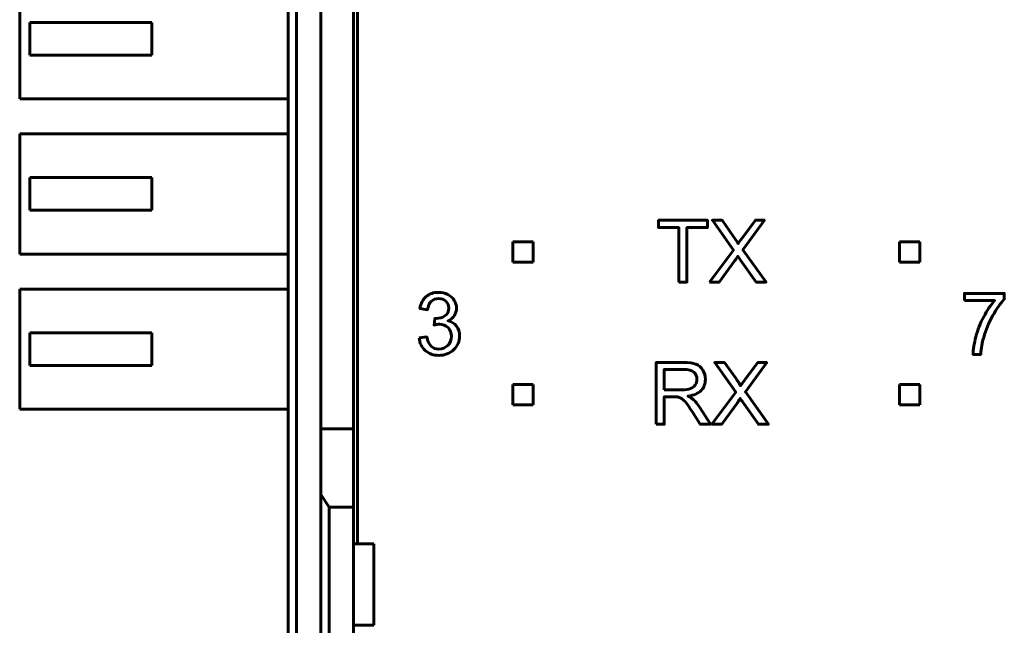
# Model space of a CAD drawing. Header units: millimetres. Extents: x -13 to 39, y -19 to 89.
# Tile 4 of 15: x -13 to 11, y 20 to 35. Entities that reach past the tile are written whole.
import ezdxf

# ---------------------------------------------------------------- set-up
doc = ezdxf.new("R2010")
doc.units = ezdxf.units.MM
doc.linetypes.add('K5LT_BASIC', pattern=[0])

msp = doc.modelspace()

# ---------------------------------------------------------------- linework, layer by layer
at = {"color": 150, "linetype": 'K5LT_BASIC', "lineweight": 60, "true_color": 0x0080ff}
for p, q in [((-6.261, 61.118), (-6.261, 8.557)), ((-6.061, 8.557), (-6.061, 61.118)), ((-4.561, 22.438), (-4.561, 47.238)), ((-5.461, 25.262), (-5.461, 44.413)), ((-4.661, 44.413), (-4.661, 25.262)), ((-12.861, 36.313), (-12.861, 33.363)), ((-9.611, 35.238), (-12.611, 35.238)), ((-12.611, 34.438), (-12.611, 35.238)), ((-9.611, 34.438), (-9.611, 35.238)), ((-12.611, 34.438), (-9.611, 34.438)), ((-12.861, 33.363), (-6.261, 33.363)), ((-12.861, 29.553), (-12.861, 32.503)), ((-6.261, 32.503), (-12.861, 32.503)), ((-9.611, 31.428), (-12.611, 31.428)), ((-12.611, 30.628), (-12.611, 31.428)), ((-9.611, 30.628), (-9.611, 31.428)), ((-12.611, 30.628), (-9.611, 30.628)), ((-0.747, 29.851), (-0.247, 29.851)), ((-0.747, 29.351), (-0.747, 29.851)), ((-0.247, 29.851), (-0.247, 29.351)), ((8.753, 29.851), (9.253, 29.851)), ((8.753, 29.351), (8.753, 29.851)), ((9.253, 29.851), (9.253, 29.351)), ((-12.861, 29.553), (-6.261, 29.553)), ((-0.247, 29.351), (-0.747, 29.351)), ((9.253, 29.351), (8.753, 29.351)), ((-6.261, 28.693), (-12.861, 28.693)), ((-12.861, 25.743), (-12.861, 28.693)), ((-12.611, 26.818), (-12.611, 27.618)), ((-9.611, 27.618), (-12.611, 27.618)), ((-9.611, 26.818), (-9.611, 27.618)), ((-12.611, 26.818), (-9.611, 26.818)), ((-0.747, 26.351), (-0.247, 26.351)), ((-0.747, 25.851), (-0.747, 26.351)), ((-0.247, 26.351), (-0.247, 25.851)), ((8.753, 26.351), (9.253, 26.351)), ((8.753, 25.851), (8.753, 26.351)), ((9.253, 26.351), (9.253, 25.851)), ((-12.861, 25.743), (-6.261, 25.743)), ((-0.247, 25.851), (-0.747, 25.851)), ((9.253, 25.851), (8.753, 25.851)), ((-4.661, 25.262), (-5.461, 25.262)), ((-5.461, 23.645), (-5.461, 25.262)), ((-4.661, 25.262), (-4.661, 23.338)), ((-5.261, 23.338), (-5.461, 23.645)), ((-5.461, 23.645), (-5.461, 3.373)), ((-4.661, 23.338), (-5.261, 23.338)), ((-5.261, 3.117), (-5.261, 23.338)), ((-4.661, 22.438), (-4.661, 23.338)), ((-4.161, 22.438), (-4.661, 22.438)), ((-4.661, 20.438), (-4.661, 22.438)), ((-4.161, 20.438), (-4.161, 22.438)), ((-4.661, 3.117), (-4.661, 20.438)), ((-4.661, 20.438), (-4.161, 20.438))]:
    msp.add_line(p, q, dxfattribs=at)
for points, knots in [([(3.334, 28.865), (3.334, 28.865), (3.334, 30.203), (3.334, 30.203), (2.835, 30.203), (2.835, 30.203), (2.835, 30.381), (2.835, 30.381), (4.035, 30.381), (4.035, 30.381), (4.035, 30.203), (4.035, 30.203), (3.535, 30.203), (3.535, 30.203), (3.535, 28.865), (3.535, 28.865), (3.334, 28.865), (3.334, 28.865)], [0, 0, 0, 0, 0.125, 0.125, 0.25, 0.25, 0.375, 0.375, 0.5, 0.5, 0.625, 0.625, 0.75, 0.75, 0.875, 0.875, 1, 1, 1, 1]), ([(4.088, 28.865), (4.088, 28.865), (4.674, 29.651), (4.674, 29.651), (4.158, 30.381), (4.158, 30.381), (4.397, 30.381), (4.397, 30.381), (4.673, 29.993), (4.673, 29.993), (4.731, 29.912), (4.771, 29.851), (4.794, 29.808), (4.828, 29.861), (4.868, 29.918), (4.914, 29.977), (4.914, 29.977), (5.217, 30.381), (5.217, 30.381), (5.437, 30.381), (5.437, 30.381), (4.91, 29.66), (4.91, 29.66), (5.477, 28.865), (5.477, 28.865), (5.231, 28.865), (5.231, 28.865), (4.848, 29.405), (4.848, 29.405), (4.826, 29.436), (4.806, 29.467), (4.786, 29.497), (4.752, 29.446), (4.728, 29.411), (4.713, 29.391), (4.713, 29.391), (4.329, 28.865), (4.329, 28.865), (4.088, 28.865), (4.088, 28.865)], [0, 0, 0, 0, 0.0625, 0.0625, 0.125, 0.125, 0.1875, 0.1875, 0.25, 0.25, 0.25, 0.3125, 0.3125, 0.3125, 0.375, 0.375, 0.375, 0.4375, 0.4375, 0.5, 0.5, 0.5625, 0.5625, 0.625, 0.625, 0.6875, 0.6875, 0.75, 0.75, 0.75, 0.8125, 0.8125, 0.8125, 0.875, 0.875, 0.875, 0.9375, 0.9375, 1, 1, 1, 1]), ([(-3.047, 27.492), (-3.047, 27.492), (-2.861, 27.518), (-2.861, 27.518), (-2.839, 27.412), (-2.803, 27.336), (-2.752, 27.289), (-2.701, 27.243), (-2.638, 27.219), (-2.564, 27.219), (-2.475, 27.219), (-2.401, 27.25), (-2.341, 27.31), (-2.281, 27.371), (-2.251, 27.446), (-2.251, 27.536), (-2.251, 27.621), (-2.279, 27.692), (-2.335, 27.747), (-2.391, 27.803), (-2.462, 27.831), (-2.548, 27.831), (-2.583, 27.831), (-2.627, 27.824), (-2.68, 27.81), (-2.68, 27.81), (-2.659, 27.973), (-2.659, 27.973), (-2.647, 27.971), (-2.636, 27.971), (-2.629, 27.971), (-2.549, 27.971), (-2.478, 27.992), (-2.414, 28.033), (-2.351, 28.074), (-2.319, 28.138), (-2.319, 28.223), (-2.319, 28.291), (-2.342, 28.348), (-2.388, 28.393), (-2.435, 28.437), (-2.494, 28.46), (-2.567, 28.46), (-2.64, 28.46), (-2.7, 28.437), (-2.748, 28.391), (-2.797, 28.345), (-2.828, 28.276), (-2.842, 28.184), (-2.842, 28.184), (-3.028, 28.218), (-3.028, 28.218), (-3.005, 28.343), (-2.953, 28.44), (-2.873, 28.509), (-2.792, 28.578), (-2.692, 28.612), (-2.572, 28.612), (-2.489, 28.612), (-2.413, 28.594), (-2.343, 28.559), (-2.274, 28.524), (-2.22, 28.475), (-2.184, 28.414), (-2.147, 28.353), (-2.128, 28.288), (-2.128, 28.219), (-2.128, 28.154), (-2.146, 28.095), (-2.181, 28.041), (-2.216, 27.987), (-2.268, 27.945), (-2.337, 27.913), (-2.248, 27.892), (-2.178, 27.849), (-2.128, 27.784), (-2.079, 27.719), (-2.054, 27.637), (-2.054, 27.54), (-2.054, 27.407), (-2.103, 27.295), (-2.199, 27.203), (-2.296, 27.111), (-2.418, 27.065), (-2.565, 27.065), (-2.698, 27.065), (-2.808, 27.105), (-2.896, 27.184), (-2.985, 27.263), (-3.035, 27.366), (-3.047, 27.492)], [0, 0, 0, 0, 0.033333, 0.033333, 0.033333, 0.066667, 0.066667, 0.066667, 0.1, 0.1, 0.1, 0.133333, 0.133333, 0.133333, 0.166667, 0.166667, 0.166667, 0.2, 0.2, 0.2, 0.233333, 0.233333, 0.233333, 0.266667, 0.266667, 0.266667, 0.3, 0.3, 0.3, 0.333333, 0.333333, 0.333333, 0.366667, 0.366667, 0.366667, 0.4, 0.4, 0.4, 0.433333, 0.433333, 0.433333, 0.466667, 0.466667, 0.466667, 0.5, 0.5, 0.5, 0.533333, 0.533333, 0.533333, 0.566667, 0.566667, 0.566667, 0.6, 0.6, 0.6, 0.633333, 0.633333, 0.633333, 0.666667, 0.666667, 0.666667, 0.7, 0.7, 0.7, 0.733333, 0.733333, 0.733333, 0.766667, 0.766667, 0.766667, 0.8, 0.8, 0.8, 0.833333, 0.833333, 0.833333, 0.866667, 0.866667, 0.866667, 0.9, 0.9, 0.9, 0.933333, 0.933333, 0.933333, 0.966667, 0.966667, 0.966667, 1, 1, 1, 1]), ([(10.352, 28.409), (10.352, 28.409), (10.352, 28.587), (10.352, 28.587), (11.332, 28.587), (11.332, 28.587), (11.332, 28.443), (11.332, 28.443), (11.236, 28.34), (11.14, 28.204), (11.045, 28.033), (10.95, 27.863), (10.877, 27.688), (10.825, 27.507), (10.788, 27.381), (10.764, 27.241), (10.754, 27.09), (10.754, 27.09), (10.564, 27.09), (10.564, 27.09), (10.566, 27.209), (10.589, 27.354), (10.634, 27.523), (10.679, 27.692), (10.742, 27.855), (10.91, 28.169), (10.998, 28.301), (11.093, 28.409), (11.093, 28.409), (10.352, 28.409), (10.352, 28.409)], [0, 0, 0, 0, 0.090909, 0.090909, 0.181818, 0.181818, 0.272727, 0.272727, 0.272727, 0.363636, 0.363636, 0.363636, 0.454545, 0.454545, 0.454545, 0.545455, 0.545455, 0.545455, 0.636364, 0.636364, 0.636364, 0.727273, 0.727273, 0.727273, 0.818182, 0.818182, 0.909091, 0.909091, 0.909091, 1, 1, 1, 1]), ([(2.776, 25.374), (2.776, 25.374), (2.776, 26.889), (2.776, 26.889), (3.448, 26.889), (3.448, 26.889), (3.583, 26.889), (3.686, 26.876), (3.756, 26.848), (3.826, 26.821), (3.882, 26.773), (3.966, 26.636), (3.987, 26.56), (3.987, 26.476), (3.987, 26.369), (3.952, 26.278), (3.883, 26.204), (3.813, 26.131), (3.706, 26.084), (3.561, 26.064), (3.614, 26.038), (3.654, 26.013), (3.682, 25.988), (3.74, 25.935), (3.796, 25.867), (3.847, 25.787), (3.847, 25.787), (4.11, 25.374), (4.11, 25.374), (3.859, 25.374), (3.859, 25.374), (3.659, 25.689), (3.659, 25.689), (3.6, 25.781), (3.552, 25.85), (3.514, 25.898), (3.476, 25.947), (3.442, 25.98), (3.412, 26), (3.383, 26.019), (3.352, 26.032), (3.321, 26.04), (3.298, 26.044), (3.261, 26.047), (3.21, 26.047), (3.21, 26.047), (2.977, 26.047), (2.977, 26.047), (2.977, 25.374), (2.977, 25.374), (2.776, 25.374), (2.776, 25.374)], [0, 0, 0, 0, 0.052632, 0.052632, 0.105263, 0.105263, 0.105263, 0.157895, 0.157895, 0.157895, 0.210526, 0.210526, 0.263158, 0.263158, 0.263158, 0.315789, 0.315789, 0.315789, 0.368421, 0.368421, 0.368421, 0.421053, 0.421053, 0.421053, 0.473684, 0.473684, 0.473684, 0.526316, 0.526316, 0.578947, 0.578947, 0.631579, 0.631579, 0.631579, 0.684211, 0.684211, 0.684211, 0.736842, 0.736842, 0.736842, 0.789474, 0.789474, 0.789474, 0.842105, 0.842105, 0.842105, 0.894737, 0.894737, 0.947368, 0.947368, 1, 1, 1, 1]), ([(4.147, 25.374), (4.147, 25.374), (4.733, 26.16), (4.733, 26.16), (4.217, 26.889), (4.217, 26.889), (4.456, 26.889), (4.456, 26.889), (4.732, 26.502), (4.732, 26.502), (4.789, 26.421), (4.829, 26.36), (4.852, 26.317), (4.886, 26.37), (4.927, 26.427), (4.973, 26.486), (4.973, 26.486), (5.275, 26.889), (5.275, 26.889), (5.495, 26.889), (5.495, 26.889), (4.969, 26.169), (4.969, 26.169), (5.535, 25.374), (5.535, 25.374), (5.289, 25.374), (5.289, 25.374), (4.907, 25.914), (4.907, 25.914), (4.885, 25.945), (4.864, 25.976), (4.844, 26.006), (4.811, 25.955), (4.787, 25.92), (4.772, 25.899), (4.772, 25.899), (4.388, 25.374), (4.388, 25.374), (4.147, 25.374), (4.147, 25.374)], [0, 0, 0, 0, 0.0625, 0.0625, 0.125, 0.125, 0.1875, 0.1875, 0.25, 0.25, 0.25, 0.3125, 0.3125, 0.3125, 0.375, 0.375, 0.375, 0.4375, 0.4375, 0.5, 0.5, 0.5625, 0.5625, 0.625, 0.625, 0.6875, 0.6875, 0.75, 0.75, 0.75, 0.8125, 0.8125, 0.8125, 0.875, 0.875, 0.875, 0.9375, 0.9375, 1, 1, 1, 1]), ([(2.977, 26.221), (2.977, 26.221), (3.408, 26.221), (3.408, 26.221), (3.5, 26.221), (3.571, 26.23), (3.622, 26.249), (3.674, 26.268), (3.713, 26.298), (3.739, 26.34), (3.766, 26.382), (3.78, 26.427), (3.78, 26.476), (3.78, 26.548), (3.754, 26.607), (3.702, 26.653), (3.65, 26.699), (3.568, 26.722), (3.457, 26.722), (3.457, 26.722), (2.977, 26.722), (2.977, 26.722), (2.977, 26.221), (2.977, 26.221)], [0, 0, 0, 0, 0.125, 0.125, 0.125, 0.25, 0.25, 0.25, 0.375, 0.375, 0.375, 0.5, 0.5, 0.5, 0.625, 0.625, 0.625, 0.75, 0.75, 0.75, 0.875, 0.875, 1, 1, 1, 1])]:
    msp.add_open_spline(points, degree=3, knots=knots, dxfattribs=at)

doc.saveas('drawing.dxf')
